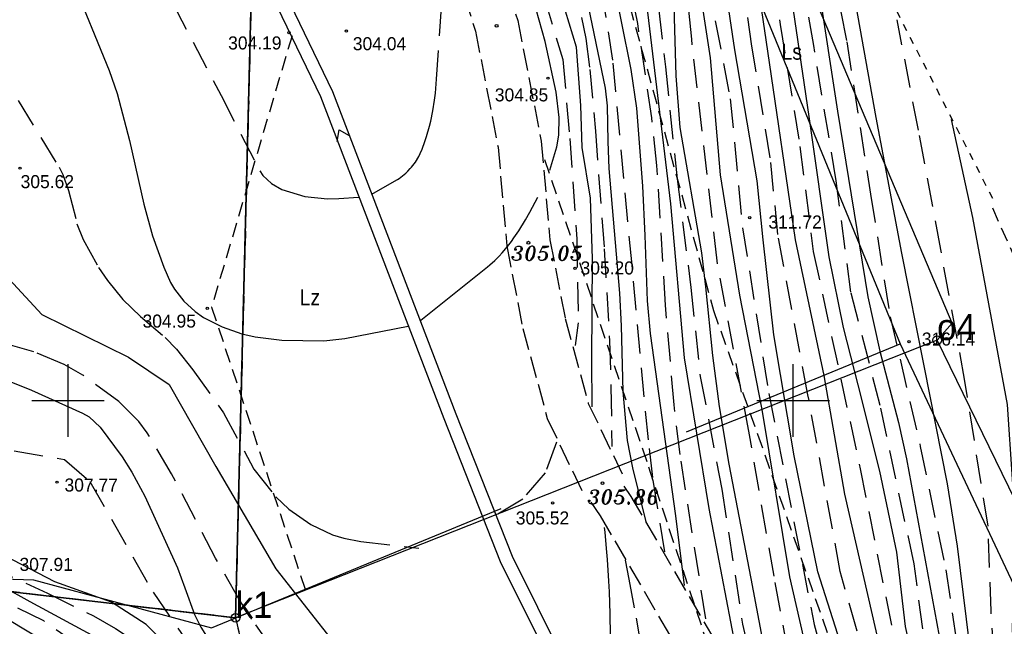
# Model space of a CAD drawing. Extents: x 4615668 to 9294084, y 5331114 to 10688993.
# Tile 110 of 181: x 4655942 to 4656010, y 5335497 to 5335539. Entities that reach past the tile are written whole.
import ezdxf
from ezdxf.enums import TextEntityAlignment as Align

# ---------------------------------------------------------------- set-up
doc = ezdxf.new("R2010")
doc.units = 0
doc.header["$MEASUREMENT"] = 0
for name, pattern in [('CHODNIK', [2, 1.5, -0.5]), ('DROGA', [1, 0.5, -0.5]), ('GEN7', [13.75, 9.75, -1.5, 1, -1.5]), ('KONTUR', [1.5, 1, -0.5]), ('UZYTEK', [1.5, 1, -0.5]), ('WARSTWICA', [3, 2, -1])]:
    doc.linetypes.add(name, pattern=pattern)
for name, color, linetype in [('10', 7, 'Continuous'), ('16', 7, 'Continuous'), ('17', 7, 'Continuous'), ('2', 7, 'Continuous'), ('38', 7, 'Continuous'), ('45', 7, 'Continuous'), ('50', 7, 'Continuous'), ('52', 7, 'Continuous'), ('59', 7, 'Continuous'), ('60', 7, 'Continuous'), ('62', 7, 'Continuous'), ('7', 4, 'GEN7'), ('9', 7, 'Continuous')]:
    doc.layers.add(name, color=color, linetype=linetype)
doc.styles.add('ITALICT', font='ITALICT', dxfattribs={"height": 0.2})
doc.styles.add('txt', font='TXT', dxfattribs={"height": 0.2})

# ---------------------------------------------------------------- blocks, each defined once
blk = doc.blocks.new('WYS')
at = {"layer": '52', "color": 67, "linetype": 'Continuous'}
blk.add_circle((0, 0), 0.08, dxfattribs=at)

msp = doc.modelspace()

# ---------------------------------------------------------------- linework, layer by layer
at = {"layer": '16', "color": 7, "linetype": 'CHODNIK'}
for points in [[(4655974.576, 5335589.616), (4655975.073, 5335587.604), (4655975.474, 5335584.575), (4655975.676, 5335583.099), (4655975.397, 5335580.041), (4655974.51, 5335573.83), (4655973.201, 5335565.685), (4655972.482, 5335560.366), (4655972.182, 5335554.485), (4655972.868, 5335549.257), (4655975.974, 5335539.242), (4655977.594, 5335530.915), (4655978.194, 5335524.124), (4655979.249, 5335518.685), (4655980.839, 5335512.83), (4655983.169, 5335507.974)], [(4655971.778, 5335588.434), (4655972.121, 5335587.046), (4655972.5, 5335584.175), (4655972.658, 5335583.031), (4655972.417, 5335580.389), (4655971.544, 5335574.28), (4655970.233, 5335566.125), (4655969.492, 5335560.644), (4655969.172, 5335554.365), (4655969.926, 5335548.613), (4655973.06, 5335538.508), (4655974.62, 5335530.495), (4655975.22, 5335523.706), (4655976.325, 5335518.005), (4655978.015, 5335511.78), (4655980.465, 5335506.676)], [(4655983.293, 5335507.112), (4655983.779, 5335506.414), (4655989.804, 5335496.046), (4655992.169, 5335486.779), (4655993.628, 5335475.578), (4655993.55, 5335473.458), (4655989.535, 5335469.215), (4655982.861, 5335464.013)], [(4655981.01, 5335506.014), (4655981.669, 5335505.069), (4655987.468, 5335495.091), (4655989.709, 5335486.308), (4655991.122, 5335475.463), (4655991.086, 5335474.492), (4655987.852, 5335471.073), (4655982.051, 5335466.831)]]:
    msp.add_lwpolyline(points, dxfattribs=at)
at = {"layer": '17', "color": 97, "linetype": 'DROGA'}
msp.add_line((4655990.248, 5335563.025), (4656008.749, 5335526.916), dxfattribs=at)
at = {"layer": '2', "color": 5, "linetype": 'Continuous'}
for p, q in [((4655957.993, 5335556.206), (4655956.517, 5335498.035)), ((4655956.517, 5335498.035), (4655957.993, 5335556.206)), ((4655956.517, 5335498.035), (4655919.927, 5335502.305)), ((4655919.927, 5335502.305), (4655956.517, 5335498.035))]:
    msp.add_line(p, q, dxfattribs=at)
at = {"layer": '2', "color": 3, "linetype": 'UZYTEK'}
msp.add_lwpolyline([(4655978.157, 5335584.595), (4655976.002, 5335563.025), (4655975.148, 5335547.257), (4655982.906, 5335543.133), (4655989.471, 5335519.246), (4655992.512, 5335510.697), (4656001.449, 5335485.262), (4656001.874, 5335458.641), (4655990.111, 5335449.68), (4655985.341, 5335439.716), (4655996.167, 5335419.832), (4656013.738, 5335417.794), (4656016.303, 5335417.411), (4656016.877, 5335416.905)], dxfattribs=at)
at = {"layer": '2', "color": 5, "linetype": 'Continuous'}
for points in [[(4656004.887, 5335517.195), (4656005.924, 5335518.357), (4655987.051, 5335563.025)], [(4655962.807, 5335052.215), (4655987.697, 5335055.435), (4656002.597, 5335079.225), (4656015.797, 5335099.665), (4656027.567, 5335122.595), (4656039.367, 5335158.635), (4656053.787, 5335208.215), (4656061.557, 5335232.725), (4656068.367, 5335264.055), (4656064.397, 5335312.495), (4656059.577, 5335370.595), (4656057.517, 5335408.755), (4656056.847, 5335423.875), (4656053.717, 5335457.115), (4656050.527, 5335459.535), (4656023.737, 5335478.505), (4656004.887, 5335517.195), (4655956.517, 5335498.035)]]:
    msp.add_lwpolyline(points, dxfattribs=at)
at = {"layer": '38', "color": 97, "linetype": 'Continuous'}
for points in [[(4655976.284, 5335643.64), (4655973.977, 5335608.025), (4655976.517, 5335593.615), (4655980.569, 5335570.868), (4655983.359, 5335563.282), (4656002.339, 5335516.944)], [(4655987.613, 5335510.862), (4656002.339, 5335516.944), (4656020.808, 5335477.737), (4656030.568, 5335469.482), (4656050.872, 5335457.671), (4656055.228, 5335423.315), (4656057.478, 5335393.249), (4656060.902, 5335347.992), (4656063.881, 5335313.951)], [(4655856.102, 5335483.865), (4655858.385, 5335495.383), (4655870.18, 5335467.567), (4655901.047, 5335489.6), (4655919.475, 5335501.407), (4655942.582, 5335500.661), (4655954.861, 5335497.336), (4655974.836, 5335505.586)]]:
    msp.add_lwpolyline(points, dxfattribs=at)
at = {"layer": '45', "color": 219, "linetype": 'Continuous'}
for points in [[(4655955.704, 5335562.885), (4655958.389, 5335549.617), (4655957.378, 5335544.346), (4655962.37, 5335533.994), (4655970.869, 5335511.794), (4655974.774, 5335501.923), (4655980.11, 5335491.17)], [(4655956.586, 5335563.064), (4655959.306, 5335549.622), (4655958.318, 5335544.469), (4655963.197, 5335534.351), (4655971.708, 5335512.12), (4655975.597, 5335502.289), (4655980.829, 5335491.746), (4655981.382, 5335468.328), (4655981.778, 5335466.645)], [(4655963.52, 5335530.898), (4655963.663, 5335531.711), (4655964.352, 5335531.307)]]:
    msp.add_lwpolyline(points, dxfattribs=at)
at = {"layer": '50', "color": 245, "linetype": 'WARSTWICA'}
for points in [[(4655938.289, 5335563.025), (4655939.05, 5335560.455), (4655939.569, 5335559.217), (4655940.559, 5335557.467), (4655946.033, 5335549.974), (4655949.301, 5335545.436), (4655950.791, 5335543.071), (4655955.517, 5335534.08), (4655958.19, 5335528.873), (4655958.408, 5335528.542), (4655958.985, 5335527.995), (4655959.699, 5335527.586), (4655961.292, 5335527.113), (4655962.855, 5335526.946), (4655963.637, 5335526.964), (4655964.995, 5335527.066)], [(4655974.457, 5335562.828), (4655974.564, 5335560.294), (4655975.255, 5335553.36), (4655976.903, 5335543.785), (4655979.083, 5335536.551), (4655979.561, 5335531.108), (4655980.04, 5335524.193), (4655980.146, 5335518.395), (4655979.93, 5335516.817)], [(4655976.308, 5335562.981), (4655976.378, 5335560.533), (4655976.602, 5335557.332), (4655977.528, 5335550.966), (4655978.84, 5335544.428), (4655979.459, 5335542.286), (4655980.362, 5335539.45), (4655980.669, 5335537.998), (4655980.942, 5335535.875), (4655981.326, 5335531.615), (4655981.935, 5335523.483), (4655982.302, 5335517.134), (4655982.404, 5335513.956), (4655982.468, 5335509.859)], [(4655986.119, 5335502.595), (4655985.282, 5335507.725), (4655984.98, 5335510.305), (4655983.854, 5335522.367), (4655982.543, 5335536.498), (4655982.029, 5335539.758), (4655981.033, 5335544.057), (4655980.573, 5335546.213), (4655979.357, 5335552.891), (4655978.75, 5335556.246), (4655978.523, 5335557.93), (4655978.454, 5335560.462), (4655978.607, 5335563.025)], [(4655988.944, 5335497.975), (4655987.165, 5335509.294), (4655986.758, 5335512.729), (4655986.16, 5335519.617), (4655985.575, 5335529.245), (4655985.224, 5335532.519), (4655984.246, 5335539.033), (4655983.238, 5335544.177), (4655982.686, 5335546.428), (4655981.902, 5335549.418), (4655981.59, 5335550.933), (4655981.362, 5335552.531), (4655981.062, 5335555.744), (4655980.766, 5335558.864), (4655980.743, 5335560.425), (4655980.849, 5335562.925)], [(4655982.657, 5335562.925), (4655982.655, 5335560.963), (4655983.135, 5335554.095), (4655984.358, 5335547.978), (4655985.368, 5335542.924), (4655986.164, 5335536.038), (4655986.962, 5335528.325), (4655987.919, 5335520.824), (4655988.557, 5335514.685), (4655990.046, 5335506.919), (4655991.48, 5335497.589), (4655993.873, 5335486.897), (4655998.213, 5335475.13), (4656000.871, 5335466.938), (4656002.572, 5335460.608), (4656002.891, 5335456.232), (4656001.934, 5335452.562), (4655999.754, 5335450.328), (4655994.704, 5335447.721), (4655989.334, 5335443.679), (4655987.898, 5335441.657), (4655987.792, 5335438.679), (4655988.168, 5335426.675), (4655986.52, 5335422.685)], [(4655986.367, 5335562.843), (4655986.283, 5335559.96), (4655986.907, 5335555.21), (4655988.502, 5335548.241), (4655989.034, 5335542.177), (4655990.629, 5335533.835), (4655991.479, 5335524.938), (4655993.286, 5335513.501), (4655996.413, 5335497.587), (4656000.241, 5335483.597), (4656005.66, 5335465.763), (4656006.989, 5335460.018), (4656006.776, 5335455.214), (4656005.128, 5335450.746), (4656003.002, 5335447.554), (4656000.928, 5335445.586), (4655997.845, 5335443.884), (4655995.97, 5335441.604), (4655995.598, 5335440.327), (4655995.452, 5335436.756), (4655997.049, 5335424.869), (4655996.677, 5335419.869)], [(4656003.272, 5335413.357), (4656003.644, 5335415.645), (4656002.474, 5335419.741), (4656000.826, 5335424.156), (4656000.029, 5335429.741), (4655999.168, 5335436.719), (4655999.274, 5335440.655), (4656001.294, 5335443.368), (4656004.112, 5335446.081), (4656006.186, 5335449.432), (4656008.734, 5335457.858), (4656008.883, 5335461.491), (4656006.607, 5335470.943), (4656004.906, 5335477.114), (4656001.831, 5335488.455), (4655998.216, 5335501.221), (4655995.988, 5335513.418), (4655993.915, 5335524.482), (4655993.386, 5335529.777), (4655992.113, 5335537.464), (4655990.438, 5335549.616), (4655988.892, 5335555.439), (4655988.528, 5335559.851), (4655988.666, 5335563.025)], [(4655989.973, 5335563.025), (4655990.12, 5335560.442), (4655990.302, 5335556.849), (4655991.62, 5335551.8), (4655993.302, 5335545.249), (4655994.068, 5335538.965), (4655995.431, 5335530.55), (4655996.351, 5335523.308), (4655999.594, 5335508.307), (4656001.348, 5335499.477), (4656003.634, 5335488.396), (4656006.505, 5335479.193), (4656009.107, 5335469.817), (4656010.649, 5335463.38)], [(4655993.016, 5335423.89), (4655992.166, 5335429.263), (4655991.416, 5335435.866), (4655991.363, 5335439.855), (4655992.32, 5335442.355), (4655994.5, 5335444.324), (4655998.328, 5335446.611), (4656000.827, 5335448.1), (4656002.687, 5335449.59), (4656003.644, 5335451.664), (4656004.601, 5335454.696), (4656004.967, 5335458.499), (4656004.116, 5335464.137), (4656001.83, 5335471.265), (4655998.061, 5335482.765), (4655995.19, 5335492.606), (4655993.648, 5335500.904), (4655991.951, 5335510.663), (4655989.719, 5335522.671), (4655987.968, 5335537.968), (4655987.064, 5335546.776), (4655985.416, 5335554.224), (4655984.307, 5335560.379)], [(4656011.487, 5335469.83), (4656009.097, 5335476.46), (4656006.545, 5335484.759), (4656004.315, 5335494.305), (4656003.304, 5335501.752), (4656000.97, 5335512.678), (4655998.949, 5335520.498), (4655997.932, 5335528.185), (4655996.386, 5335537.509), (4655994.301, 5335549.348), (4655992.437, 5335555.17), (4655991.8, 5335559.673)], [(4655995.983, 5335551.622), (4655998.659, 5335537.782), (4656000.296, 5335527.275), (4656001.661, 5335518.796), (4656003.734, 5335509.859), (4656005.489, 5335501.348), (4656006.552, 5335494.273), (4656007.775, 5335487.022), (4656010.593, 5335477.181)], [(4655965.914, 5335527.272), (4655967.488, 5335528.158), (4655967.673, 5335528.269), (4655967.793, 5335528.349), (4655968.026, 5335528.521), (4655968.248, 5335528.709), (4655968.389, 5335528.844), (4655968.568, 5335529.033), (4655968.653, 5335529.131), (4655968.92, 5335529.483), (4655969.151, 5335529.862), (4655969.253, 5335530.059), (4655969.386, 5335530.366), (4655969.578, 5335530.895), (4655969.693, 5335531.248), (4655969.892, 5335531.956), (4655969.977, 5335532.311), (4655970.121, 5335533.024), (4655970.234, 5335533.741), (4655970.293, 5335534.221), (4655970.38, 5335535.187), (4655970.754, 5335540.647), (4655970.909, 5335543.378), (4655970.961, 5335544.444)], [(4656020.205, 5335445.538), (4656016.536, 5335447.825), (4656013.825, 5335449.847), (4656013.293, 5335451.762), (4656013.506, 5335453.783), (4656014.835, 5335456.868), (4656016.164, 5335459.528), (4656016.799, 5335462.784), (4656016.48, 5335467.89), (4656014.141, 5335473.901), (4656011.748, 5335480.604), (4656009.781, 5335487.253), (4656009.042, 5335492.328), (4656008.617, 5335498.499), (4656008.404, 5335504.35), (4656006.812, 5335514.365), (4656005.142, 5335523.456), (4656003.605, 5335531.677), (4656002.136, 5335539.297)], [(4655941.518, 5335533.728), (4655944.345, 5335529.126), (4655944.618, 5335528.613), (4655945.009, 5335527.518), (4655945.583, 5335525.225), (4655945.999, 5335524.126), (4655947.077, 5335522.205), (4655947.697, 5335521.297), (4655948.733, 5335520.003), (4655949.952, 5335518.829), (4655951.664, 5335517.372), (4655952.444, 5335516.566), (4655953.582, 5335515.15), (4655955.675, 5335512.182), (4655957.787, 5335508.301), (4655959.298, 5335506.376), (4655960.186, 5335505.539), (4655961.719, 5335504.465), (4655963.212, 5335503.765), (4655963.98, 5335503.524), (4655965.163, 5335503.299), (4655969.162, 5335502.832)], [(4655976.319, 5335472.932), (4655975.277, 5335474.792), (4655972.666, 5335478.136), (4655969.015, 5335482.442), (4655967.256, 5335484.648), (4655960.783, 5335493.46), (4655957.65, 5335497.938), (4655956.757, 5335499.309), (4655955.139, 5335502.148), (4655952.106, 5335507.966), (4655950.426, 5335510.798), (4655949.854, 5335511.583), (4655948.472, 5335512.963), (4655945.997, 5335514.773), (4655944.689, 5335515.521), (4655942.608, 5335516.389), (4655937.261, 5335517.938), (4655934.953, 5335518.514)], [(4655927.483, 5335513.39), (4655938.305, 5335510.078), (4655944.732, 5335508.951), (4655946.467, 5335507.449), (4655950.83, 5335499.799), (4655957.245, 5335490.535), (4655963.202, 5335480.914), (4655965.017, 5335476.725), (4655966.988, 5335468.981), (4655968.911, 5335464.428), (4655972.331, 5335461.663)], [(4655978.637, 5335510.154), (4655977.861, 5335508.034), (4655976.32, 5335506.225), (4655974.489, 5335505.124)], [(4655920.976, 5335508.927), (4655933.064, 5335504.389), (4655936.599, 5335502.942), (4655943.543, 5335499.729), (4655946.71, 5335498.174), (4655948.247, 5335497.308), (4655950.471, 5335495.826), (4655951.027, 5335495.34), (4655951.969, 5335494.211), (4655954.979, 5335490.023), (4655956.393, 5335487.862), (4655958.701, 5335484.034), (4655959.77, 5335482.08), (4655961.225, 5335479.066), (4655962.368, 5335475.947), (4655963.636, 5335471.699), (4655964.359, 5335469.603), (4655965.395, 5335466.872), (4655965.982, 5335465.54), (4655967.095, 5335463.662), (4655969.437, 5335460.795)], [(4655966.92, 5335460.15), (4655966.114, 5335461.531), (4655963.378, 5335467.386), (4655960.991, 5335474.9), (4655958.371, 5335480.609), (4655956.102, 5335484.891), (4655951.677, 5335490.774), (4655948.242, 5335494.327), (4655943.293, 5335497.823), (4655938.461, 5335500.211), (4655932.941, 5335502.003), (4655927.352, 5335502.819), (4655918.678, 5335503.692), (4655913.713, 5335504.111)], [(4655983.387, 5335502.024), (4655983.646, 5335500.692), (4655984.14, 5335498.012), (4655984.373, 5335496.658), (4655984.477, 5335495.981), (4655984.613, 5335494.964), (4655984.715, 5335493.947), (4655984.75, 5335493.439), (4655984.779, 5335492.761), (4655984.785, 5335492.422), (4655984.782, 5335491.914), (4655984.75, 5335491.151), (4655984.649, 5335489.707), (4655984.422, 5335486.818), (4655984.17, 5335483.928), (4655983.624, 5335478.15), (4655982.987, 5335471.56), (4655982.642, 5335468.268), (4655982.603, 5335467.971), (4655982.493, 5335467.381)]]:
    msp.add_lwpolyline(points, dxfattribs=at)
at = {"layer": '50', "color": 216, "linetype": 'Continuous'}
for points in [[(4655981.096, 5335512.596), (4655981.084, 5335515.856), (4655981.124, 5335522.797), (4655980.995, 5335526.984), (4655980.408, 5335530.485), (4655980.318, 5335533.375), (4655980.036, 5335537.416), (4655977.239, 5335546.541), (4655976.465, 5335550.334), (4655975.811, 5335555.573), (4655975.256, 5335560.939), (4655975.225, 5335563.025)], [(4655979.569, 5335562.72), (4655979.481, 5335559.984), (4655979.567, 5335557.531), (4655979.77, 5335555.902), (4655980.366, 5335552.666), (4655982.44, 5335542.506), (4655983.769, 5335535.857), (4655984.157, 5335533.189), (4655984.566, 5335527.806), (4655984.727, 5335524.418), (4655984.9, 5335519.897), (4655985.098, 5335517.646), (4655986.853, 5335505.07), (4655987.447, 5335500.267)], [(4655984.31, 5335423.341), (4655986.384, 5335428.022), (4655986.065, 5335435.416), (4655986.381, 5335441.233), (4655987.71, 5335443.946), (4655993.322, 5335447.705), (4655999.542, 5335451.801), (4656001.297, 5335453.875), (4656002.094, 5335456.269), (4656001.935, 5335460.205), (4656000.18, 5335466.695), (4655997.418, 5335474.227), (4655994.175, 5335482.631), (4655991.574, 5335493.072), (4655989.182, 5335505.573), (4655987.484, 5335515.964), (4655986.528, 5335526.603), (4655984.884, 5335540.395), (4655982.917, 5335550.236), (4655981.9, 5335556.285), (4655981.677, 5335560.7), (4655981.749, 5335562.88)], [(4655985.392, 5335562.7), (4655985.185, 5335560.199), (4655986.908, 5335551.966), (4655988.184, 5335543.562), (4655989.246, 5335536.678), (4655989.937, 5335528.592), (4655991.266, 5335520.294), (4655992.808, 5335512.403), (4655994.722, 5335500.86), (4655996.417, 5335493.44), (4655998.331, 5335485.461), (4656004.01, 5335467.527), (4656005.765, 5335460.771), (4656005.924, 5335456.303), (4656005.18, 5335452.579), (4656003.32, 5335449.47), (4656001.778, 5335447.449), (4655997.312, 5335444.736), (4655994.016, 5335442.661), (4655993.325, 5335440.002), (4655993.431, 5335436.012), (4655994.551, 5335427.156), (4655994.817, 5335420.613)], [(4655999.819, 5335422.914), (4655998.277, 5335428.712), (4655997.32, 5335433.712), (4655997.1, 5335437.453), (4655997.845, 5335441.655), (4656000.184, 5335444.049), (4656003.267, 5335446.124), (4656005.607, 5335450.113), (4656007.877, 5335459.436), (4656007.026, 5335465.128), (4656004.527, 5335474.117), (4656002.188, 5335483.905), (4655996.669, 5335501.213), (4655995.027, 5335509.208), (4655993.644, 5335517.56), (4655992.9, 5335524.102), (4655992.477, 5335528.173), (4655990.935, 5335537.216), (4655990.457, 5335540.461), (4655989.45, 5335548.732), (4655988.387, 5335553.945), (4655987.802, 5335556.179), (4655987.333, 5335560.103), (4655987.474, 5335563.025)], [(4656009.629, 5335462.796), (4656008.832, 5335467.317), (4656006.918, 5335473.7), (4656005.588, 5335479.392), (4656003.413, 5335486.337), (4656001.712, 5335492.72), (4655998.528, 5335506.564), (4655997.093, 5335514.756), (4655995.128, 5335524.105), (4655993.209, 5335537.131), (4655991.755, 5335547.138), (4655989.801, 5335555.399), (4655989.301, 5335557.31), (4655989.342, 5335563.025)], [(4655984.832, 5335504.668), (4655983.92, 5335508.393), (4655983.554, 5335510.278), (4655983.233, 5335513.65), (4655983.135, 5335518.169), (4655983.022, 5335520.424), (4655982.278, 5335529.041), (4655982.218, 5335530.894), (4655982.166, 5335533.364), (4655982.016, 5335534.588), (4655980.208, 5335543.365), (4655978.666, 5335550.599), (4655978.279, 5335552.834), (4655977.711, 5335557.339), (4655977.417, 5335559.595), (4655977.404, 5335560.724), (4655977.512, 5335562.296)], [(4656011.309, 5335465.275), (4656009.393, 5335472.428), (4656007.201, 5335479.835), (4656005.098, 5335487.456), (4656003.564, 5335493.596), (4656002.723, 5335497.43), (4656002.115, 5335502.573), (4656000.949, 5335508.162), (4655999.454, 5335514.1), (4655998.426, 5335518.075), (4655997.444, 5335522.937), (4655996.073, 5335532.624), (4655994.754, 5335541.539), (4655993.618, 5335546.952), (4655990.941, 5335557.751), (4655990.668, 5335562.027)], [(4655997.618, 5335548.62), (4655999.023, 5335541.82), (4656000.658, 5335532.553), (4656002.431, 5335523.183), (4656003.987, 5335515.41), (4656005.576, 5335507.274), (4656006.277, 5335502.972), (4656007.305, 5335494.59), (4656008.614, 5335487.904), (4656010.576, 5335480.283), (4656014.357, 5335470.451), (4656015.899, 5335466.149), (4656016.039, 5335462.502), (4656015.105, 5335459.136), (4656012.302, 5335452.566), (4656011.648, 5335449.574), (4656012.162, 5335447.937), (4656014.078, 5335446.067), (4656018.696, 5335443.655), (4656020.285, 5335442.252)], [(4656020.705, 5335447.995), (4656019.116, 5335449.024), (4656014.255, 5335451.595), (4656013.975, 5335452.624), (4656015.657, 5335456.738), (4656017.339, 5335460.784), (4656017.713, 5335465.6), (4656016.544, 5335470.556), (4656014.535, 5335475.98), (4656013.228, 5335479.331), (4656011.312, 5335484.989), (4656010.241, 5335491.046), (4656010.1, 5335497.498), (4656010.428, 5335502.45), (4656009.752, 5335512.761), (4656007.347, 5335525.662), (4656005.877, 5335532.413)], [(4655938.411, 5335524.097), (4655943.157, 5335518.957), (4655949.141, 5335516.025), (4655951.93, 5335514.128), (4655955.162, 5335508.477), (4655959.285, 5335501.407), (4655965.483, 5335493.54), (4655972.929, 5335484.636), (4655975.388, 5335482.027), (4655977.33, 5335481.28), (4655978.102, 5335481.227)], [(4655932.505, 5335516.835), (4655937.938, 5335515.324), (4655940.666, 5335514.446), (4655942.448, 5335513.753), (4655945.962, 5335512.157), (4655946.415, 5335511.893), (4655947.186, 5335511.184), (4655948.706, 5335509.143), (4655949.374, 5335508.082), (4655950.265, 5335506.421), (4655952.518, 5335501.481), (4655953.027, 5335500.105), (4655953.687, 5335498.263), (4655954.115, 5335497.385), (4655956.879, 5335492.99), (4655960.84, 5335487.318), (4655962.751, 5335484.437), (4655970.83, 5335471.549), (4655974.799, 5335464.847)], [(4655970.917, 5335461.261), (4655970.263, 5335461.906), (4655967.544, 5335464.497), (4655966.071, 5335468.068), (4655963.299, 5335476.373), (4655960.658, 5335482.853), (4655955.594, 5335491.31), (4655952.422, 5335495.477), (4655950.343, 5335497.572), (4655947.96, 5335499.117), (4655944.063, 5335500.525), (4655940.603, 5335502.315), (4655935.44, 5335505.04), (4655930.627, 5335507.679), (4655928.149, 5335508.738), (4655923.489, 5335510.651)], [(4655968.188, 5335460.49), (4655966.422, 5335462.919), (4655964.814, 5335466.093), (4655963.336, 5335469.754), (4655961.512, 5335475.627), (4655959.763, 5335480.049), (4655956.559, 5335485.805), (4655953.096, 5335490.531), (4655950.355, 5335493.966), (4655946.85, 5335496.7), (4655942.344, 5335499.139), (4655938.511, 5335501.25), (4655934.871, 5335502.642), (4655926.321, 5335504.876), (4655921.942, 5335505.765), (4655918.335, 5335506.29)], [(4655982.382, 5335496.823), (4655982.347, 5335498.322), (4655982.292, 5335499.822), (4655982.255, 5335500.572), (4655982.163, 5335502.071), (4655982.105, 5335502.821), (4655982.002, 5335503.945), (4655981.962, 5335504.276)]]:
    msp.add_lwpolyline(points, dxfattribs=at)
at = {"layer": '50', "color": 7, "linetype": 'Continuous'}
for points in [[(4655996.138, 5335484.74), (4655994.212, 5335490.778), (4655993.346, 5335494.061), (4655992.077, 5335500.748), (4655990.559, 5335508.647), (4655989.876, 5335512.609), (4655989.416, 5335516.139), (4655988.947, 5335520.865), (4655988.666, 5335523.22), (4655987.178, 5335531.858), (4655986.903, 5335535.436), (4655986.77, 5335540.233), (4655986.537, 5335542.612), (4655985.936, 5335545.635), (4655984.953, 5335549.636), (4655984.544, 5335551.656), (4655983.685, 5335556.907), (4655983.549, 5335559.55), (4655983.616, 5335563.025)], [(4655978.199, 5335528.917), (4655978.675, 5335530.527), (4655978.808, 5335531.337), (4655978.836, 5335532.549), (4655978.627, 5335534.303), (4655977.865, 5335537.807), (4655977.031, 5335540.761), (4655975.886, 5335544.65), (4655975.394, 5335546.619), (4655974.601, 5335551.013), (4655973.828, 5335556.955), (4655973.63, 5335559.939), (4655973.551, 5335562.564)], [(4655992.665, 5335558.126), (4655993.801, 5335553.805), (4655995.211, 5335549.302), (4655995.789, 5335546.731), (4655996.709, 5335541.544), (4655998.027, 5335532.992), (4656000.113, 5335520.182), (4656000.936, 5335516.444), (4656002.229, 5335511.501), (4656002.777, 5335509.008), (4656005.347, 5335495.012), (4656006.926, 5335486.812)], [(4655939.889, 5335549.569), (4655942.565, 5335546.809), (4655943.659, 5335545.254), (4655945.199, 5335542.166), (4655947.811, 5335535.798), (4655948.363, 5335534.21), (4655949.213, 5335530.962), (4655950.198, 5335526.571), (4655950.797, 5335524.389), (4655951.568, 5335522.239), (4655952.042, 5335521.181), (4655952.3, 5335520.712), (4655952.942, 5335519.875), (4655953.726, 5335519.168), (4655954.313, 5335518.764), (4655955.602, 5335518.102), (4655956.957, 5335517.627), (4655957.865, 5335517.41), (4655959.707, 5335517.196), (4655962.61, 5335517.136), (4655964.045, 5335517.301), (4655968.421, 5335518.166)], [(4655969.285, 5335518.565), (4655973.89, 5335522.254), (4655974.059, 5335522.394), (4655974.384, 5335522.686), (4655974.694, 5335522.994), (4655974.893, 5335523.209), (4655975.272, 5335523.656), (4655975.541, 5335524.005), (4655975.714, 5335524.244), (4655976.045, 5335524.734), (4655976.509, 5335525.494), (4655976.8, 5335526.011), (4655977.349, 5335527.055)], [(4655910.618, 5335501.019), (4655911.768, 5335498.264), (4655912.276, 5335496.993), (4655913.751, 5335496.891), (4655916.293, 5335498.315), (4655919.525, 5335499.847), (4655923.552, 5335500.881), (4655927.036, 5335501.287), (4655935.076, 5335500.48), (4655940.344, 5335498.231), (4655946.887, 5335494.297), (4655949.943, 5335491.138), (4655954.541, 5335485.338), (4655957.941, 5335479.627), (4655959.925, 5335475.107)]]:
    msp.add_lwpolyline(points, dxfattribs=at)
at = {"layer": '52', "color": 7, "linetype": 'Continuous'}
for centre in [(4655974.517, 5335538.875), (4655976.707, 5335523.915), (4655981.817, 5335507.325)]:
    msp.add_circle(centre, 0.1, dxfattribs=at)
at = {"layer": '60', "color": 7, "linetype": 'Continuous'}
for p, q in [((4655944.967, 5335510.525), (4655944.967, 5335515.525)), ((4655944.967, 5335510.525), (4655944.967, 5335515.525)), ((4655994.967, 5335510.525), (4655994.967, 5335515.525)), ((4655994.967, 5335510.525), (4655994.967, 5335515.525)), ((4655942.467, 5335513.025), (4655947.467, 5335513.025)), ((4655942.467, 5335513.025), (4655947.467, 5335513.025)), ((4655992.467, 5335513.025), (4655997.467, 5335513.025)), ((4655992.467, 5335513.025), (4655997.467, 5335513.025))]:
    msp.add_line(p, q, dxfattribs=at)
at = {"layer": '62', "color": 215, "linetype": 'Continuous'}
for centre in [(4656004.887, 5335517.195), (4655956.517, 5335498.035)]:
    msp.add_circle(centre, 0.3, dxfattribs=at)
at = {"layer": '7', "color": 245, "linetype": 'KONTUR'}
for p, q in [((4655957.993, 5335556.206), (4655956.517, 5335498.035)), ((4655956.517, 5335498.035), (4655957.993, 5335556.206)), ((4655977.826, 5335529.653), (4655984.984, 5335508.463)), ((4655984.984, 5335508.463), (4655992.726, 5335485.189)), ((4655956.517, 5335498.035), (4655919.927, 5335502.305)), ((4655919.927, 5335502.305), (4655956.517, 5335498.035)), ((4655960.051, 5335483.218), (4655956.517, 5335498.035)), ((4655956.517, 5335498.035), (4655960.051, 5335483.218))]:
    msp.add_line(p, q, dxfattribs=at)
at = {"layer": '9', "color": 3, "linetype": 'UZYTEK'}
for points in [[(4655960.409, 5335538.197), (4655954.868, 5335519.472), (4655961.317, 5335500.002)], [(4656144.967, 5335436.542), (4656109.74, 5335441.97), (4656061.506, 5335461.664), (4656049.548, 5335465.995), (4656039.942, 5335471.95), (4656036.086, 5335474.679), (4656029.186, 5335482.891), (4656018.272, 5335504.825), (4656008.666, 5335526.436)]]:
    msp.add_lwpolyline(points, dxfattribs=at)

# ---------------------------------------------------------------- block references
at = {"layer": '52', "color": 67, "linetype": 'Continuous'}
for p in [(4655960.193, 5335538.407), (4655964.162, 5335538.517), (4655978.052, 5335535.267), (4655941.654, 5335529.058), (4655991.971, 5335525.64), (4655979.926, 5335522.14), (4655954.569, 5335519.382), (4656002.957, 5335517.089), (4655944.205, 5335507.395), (4655978.376, 5335505.964)]:
    msp.add_blockref('WYS', p, dxfattribs=at)

# ---------------------------------------------------------------- texts
at = {"layer": '10', "color": 125, "linetype": 'Continuous', "style": 'txt', "width": 0.909091}
for s, p in [('Ls', (4655994.871, 5335537.08)), ('Lz', (4655961.64, 5335520.143))]:
    msp.add_text(s, height=1.1, dxfattribs=at).set_placement(p, align=Align.MIDDLE)
at = {"layer": '52', "color": 67, "linetype": 'Continuous', "style": 'txt'}
for s, p in [('304.19', (4655956.005, 5335537.248)), ('304.04', (4655964.603, 5335537.194)), ('304.85', (4655974.395, 5335533.664)), ('305.62', (4655941.697, 5335527.678)), ('311.72', (4655993.259, 5335524.893)), ('305.20', (4655980.306, 5335521.723)), ('304.95', (4655950.104, 5335518.059)), ('316.14', (4656003.839, 5335516.818)), ('307.77', (4655944.722, 5335506.748)), ('305.52', (4655975.841, 5335504.476)), ('307.91', (4655941.62, 5335501.273))]:
    msp.add_text(s, height=0.9, dxfattribs=at).set_placement(p)
at = {"layer": '52', "color": 2, "linetype": 'Continuous', "style": 'ITALICT'}
for s, p in [('305.05', (4655975.513, 5335522.682)), ('305.86', (4655980.772, 5335505.869))]:
    msp.add_text(s, height=1, dxfattribs=at).set_placement(p)
at = {"layer": '59', "color": 7, "linetype": 'Continuous', "style": 'txt'}
for s, p in [('o4', (4656004.887, 5335517.195)), ('k1', (4655956.517, 5335498.035))]:
    msp.add_text(s, height=1.8, dxfattribs=at).set_placement(p)

doc.saveas('drawing.dxf')
